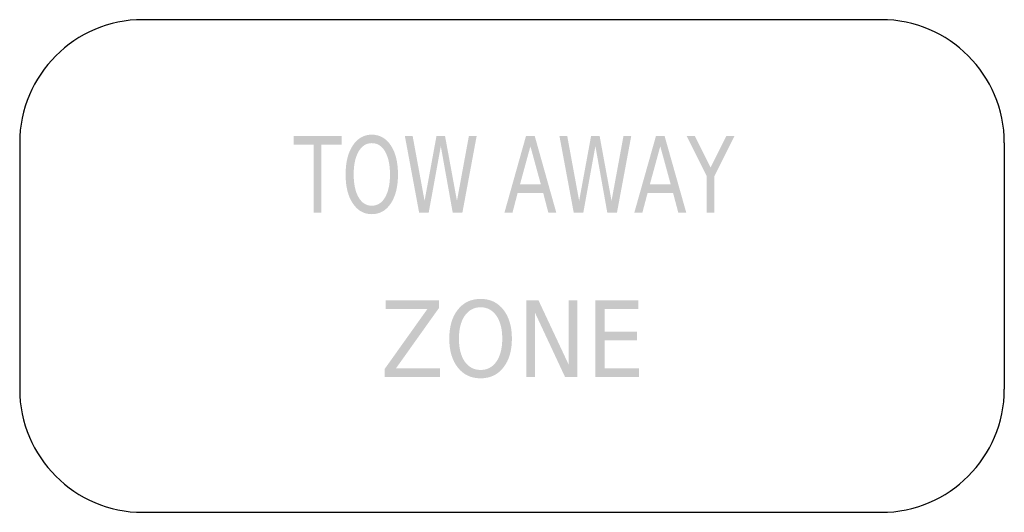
# Model space of a CAD drawing. Header units: inches. Extents: x -0.5 to 0.5, y -0.25 to 0.25.
import ezdxf

# ---------------------------------------------------------------- set-up
doc = ezdxf.new("R2010")
doc.units = ezdxf.units.IN
doc.header["$MEASUREMENT"] = 0

msp = doc.modelspace()

# ---------------------------------------------------------------- hatches: boundary and pattern name
for points in [[(-0.2218, 0.1319), (-0.1731, 0.1319), (-0.1731, 0.123), (-0.1936, 0.123), (-0.1936, 0.0541), (-0.2013, 0.0541), (-0.2013, 0.123), (-0.2218, 0.123), (-0.2218, 0.1319)], [(-0.1088, 0.1319), (-0.1009, 0.1319), (-0.0888, 0.0662), (-0.0767, 0.1319), (-0.068, 0.1319), (-0.0559, 0.0662), (-0.0438, 0.1319), (-0.0359, 0.1319), (-0.0504, 0.0541), (-0.0602, 0.0541), (-0.0723, 0.1216), (-0.0846, 0.0541), (-0.0943, 0.0541), (-0.1088, 0.1319)], [(0.0482, 0.1319), (0.0561, 0.1319), (0.0682, 0.0662), (0.0803, 0.1319), (0.089, 0.1319), (0.1011, 0.0662), (0.1132, 0.1319), (0.1211, 0.1319), (0.1066, 0.0541), (0.0968, 0.0541), (0.0847, 0.1216), (0.0724, 0.0541), (0.0627, 0.0541), (0.0482, 0.1319)], [(0.1774, 0.1319), (0.1858, 0.1319), (0.2017, 0.0999), (0.2176, 0.1319), (0.226, 0.1319), (0.2056, 0.0912), (0.2056, 0.0541), (0.1978, 0.0541), (0.1978, 0.0912), (0.1774, 0.1319)], [(-0.1282, -0.0348), (-0.0743, -0.0348), (-0.0743, -0.0428), (-0.1177, -0.1037), (-0.0732, -0.1037), (-0.0732, -0.1125), (-0.1293, -0.1125), (-0.1293, -0.1045), (-0.0859, -0.0436), (-0.1282, -0.0436), (-0.1282, -0.0348)], [(0.0144, -0.0348), (0.0269, -0.0348), (0.0574, -0.0998), (0.0574, -0.0348), (0.0664, -0.0348), (0.0664, -0.1125), (0.0538, -0.1125), (0.0234, -0.0475), (0.0234, -0.1125), (0.0144, -0.1125), (0.0144, -0.0348)], [(0.0848, -0.0348), (0.1282, -0.0348), (0.1282, -0.0436), (0.0941, -0.0436), (0.0941, -0.0667), (0.1268, -0.0667), (0.1268, -0.0755), (0.0941, -0.0755), (0.0941, -0.1037), (0.1291, -0.1037), (0.1291, -0.1125), (0.0848, -0.1125), (0.0848, -0.0348)]]:
    msp.add_hatch(color=7).paths.add_polyline_path(points)
h = msp.add_hatch(color=7)
edge = h.paths.add_edge_path()
edge.add_spline(control_points=[(-0.1424, 0.1333), (-0.1343, 0.1333), (-0.1278, 0.1296), (-0.123, 0.1223), (-0.1182, 0.115), (-0.1158, 0.1052), (-0.1158, 0.0929), (-0.1158, 0.0807), (-0.1182, 0.0709), (-0.123, 0.0636), (-0.1278, 0.0563), (-0.1343, 0.0526), (-0.1424, 0.0526), (-0.1504, 0.0526), (-0.1569, 0.0563), (-0.1617, 0.0636), (-0.1666, 0.0708), (-0.169, 0.0806), (-0.169, 0.0929), (-0.169, 0.1052), (-0.1666, 0.115), (-0.1617, 0.1223), (-0.1569, 0.1296), (-0.1504, 0.1333), (-0.1424, 0.1333)], knot_values=[0, 0, 0, 0, 1, 1, 1, 2, 2, 2, 3, 3, 3, 4, 4, 4, 5, 5, 5, 6, 6, 6, 7, 7, 7, 8, 8, 8, 8], degree=3, periodic=0)
edge = h.paths.add_edge_path(flags=0)
edge.add_spline(control_points=[(-0.1424, 0.1247), (-0.148, 0.1247), (-0.1525, 0.1219), (-0.1558, 0.1162), (-0.1591, 0.1105), (-0.1608, 0.1027), (-0.1608, 0.0929), (-0.1608, 0.0831), (-0.1591, 0.0754), (-0.1558, 0.0697), (-0.1525, 0.064), (-0.148, 0.0612), (-0.1424, 0.0612), (-0.1367, 0.0612), (-0.1322, 0.064), (-0.1289, 0.0697), (-0.1256, 0.0754), (-0.1239, 0.0831), (-0.1239, 0.0929), (-0.1239, 0.1027), (-0.1256, 0.1105), (-0.1289, 0.1162), (-0.1322, 0.1219), (-0.1367, 0.1247), (-0.1424, 0.1247)], knot_values=[0, 0, 0, 0, 1, 1, 1, 2, 2, 2, 3, 3, 3, 4, 4, 4, 5, 5, 5, 6, 6, 6, 7, 7, 7, 8, 8, 8, 8], degree=3, periodic=0)
h = msp.add_hatch(color=7)
h.paths.add_polyline_path([(0.0142, 0.1319), (0.0231, 0.1319), (0.045, 0.0541), (0.0369, 0.0541), (0.0317, 0.0741), (0.0057, 0.0741), (0.0005, 0.0541), (-0.0077, 0.0541), (0.0142, 0.1319)])
h.paths.add_polyline_path([(0.0187, 0.1215), (0.0081, 0.0828), (0.0293, 0.0828), (0.0187, 0.1215)], flags=0)
h = msp.add_hatch(color=7)
h.paths.add_polyline_path([(0.1462, 0.1319), (0.155, 0.1319), (0.177, 0.0541), (0.1689, 0.0541), (0.1636, 0.0741), (0.1377, 0.0741), (0.1324, 0.0541), (0.1242, 0.0541), (0.1462, 0.1319)])
h.paths.add_polyline_path([(0.1506, 0.1215), (0.14, 0.0828), (0.1612, 0.0828), (0.1506, 0.1215)], flags=0)
h = msp.add_hatch(color=7)
edge = h.paths.add_edge_path()
edge.add_spline(control_points=[(-0.0319, -0.0334), (-0.0222, -0.0334), (-0.0145, -0.037), (-0.0088, -0.0443), (-0.003, -0.0516), (-0.0001, -0.0614), (-0.0001, -0.0737), (-0.0001, -0.086), (-0.003, -0.0958), (-0.0088, -0.1031), (-0.0145, -0.1104), (-0.0222, -0.114), (-0.0319, -0.114), (-0.0415, -0.114), (-0.0493, -0.1104), (-0.055, -0.1031), (-0.0608, -0.0958), (-0.0637, -0.086), (-0.0637, -0.0737), (-0.0637, -0.0614), (-0.0608, -0.0516), (-0.055, -0.0443), (-0.0493, -0.037), (-0.0415, -0.0334), (-0.0319, -0.0334)], knot_values=[0, 0, 0, 0, 1, 1, 1, 2, 2, 2, 3, 3, 3, 4, 4, 4, 5, 5, 5, 6, 6, 6, 7, 7, 7, 8, 8, 8, 8], degree=3, periodic=0)
edge = h.paths.add_edge_path(flags=0)
edge.add_spline(control_points=[(-0.0319, -0.0419), (-0.0386, -0.0419), (-0.044, -0.0448), (-0.048, -0.0505), (-0.0519, -0.0562), (-0.0539, -0.0639), (-0.0539, -0.0737), (-0.0539, -0.0835), (-0.0519, -0.0913), (-0.048, -0.097), (-0.044, -0.1027), (-0.0386, -0.1055), (-0.0319, -0.1055), (-0.0251, -0.1055), (-0.0198, -0.1027), (-0.0158, -0.097), (-0.0119, -0.0913), (-0.0099, -0.0835), (-0.0099, -0.0737), (-0.0099, -0.0639), (-0.0119, -0.0562), (-0.0158, -0.0505), (-0.0198, -0.0448), (-0.0251, -0.0419), (-0.0319, -0.0419)], knot_values=[0, 0, 0, 0, 1, 1, 1, 2, 2, 2, 3, 3, 3, 4, 4, 4, 5, 5, 5, 6, 6, 6, 7, 7, 7, 8, 8, 8, 8], degree=3, periodic=0)

# ---------------------------------------------------------------- linework, layer by layer
at = {"color": 7}
for p, q in [((0.375, 0.25), (-0.375, 0.25)), ((-0.5, 0.125), (-0.5, -0.125)), ((0.5, 0.125), (0.5, -0.125)), ((-0.375, -0.25), (0.375, -0.25))]:
    msp.add_line(p, q, dxfattribs=at)
for points in [[(-0.375, 0.25), (-0.444, 0.25), (-0.5, 0.194), (-0.5, 0.125)], [(0.5, 0.125), (0.5, 0.194), (0.444, 0.25), (0.375, 0.25)], [(-0.5, -0.125), (-0.5, -0.194), (-0.444, -0.25), (-0.375, -0.25)], [(0.375, -0.25), (0.444, -0.25), (0.5, -0.194), (0.5, -0.125)]]:
    msp.add_open_spline(points, degree=3, dxfattribs=at)

doc.saveas('drawing.dxf')
